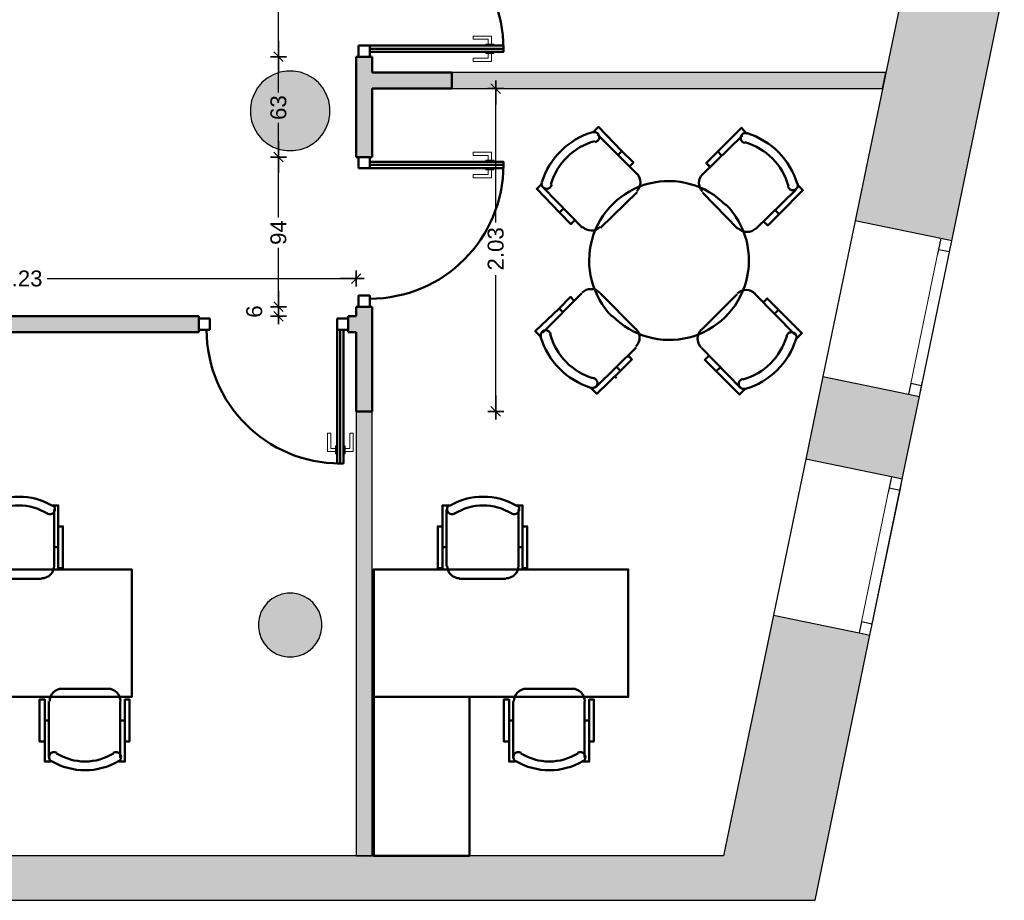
# Model space of a CAD drawing. Header units: metres. Extents: x -1 to 430, y -6 to 31.
# Tile 17 of 19: x 419.29 to 425.48, y 12.84 to 18.37. Entities that reach past the tile are written whole.
import ezdxf

# ---------------------------------------------------------------- set-up
doc = ezdxf.new("R2010")
doc.units = ezdxf.units.M
doc.header["$PDMODE"] = 65
for name, pattern in [('CONTINUA', [0]), ('PUNKT', [6.35, 0, -6.35]), ('VERDECKT', [9.525, 6.35, -3.175])]:
    doc.linetypes.add(name, pattern=pattern)
for name, color, linetype, lineweight in [('3D P1 MURS EXISTENTS', 7, 'CONTINUA', 25), ('3D P1 MURS NOUS', 7, 'CONTINUA', 25), ('3D P1 PILAR', 7, 'CONTINUA', 25), ('P1 MAMPARES', 7, 'CONTINUA', 25), ('P1 MOBLES', 7, 'CONTINUA', 25)]:
    doc.layers.add(name, color=color, linetype=linetype, lineweight=lineweight)
doc.styles.add('ARIAL', font='arial.ttf')
doc.dimstyles.new('DIMSTYLE_5', dxfattribs={"dimtxt": 0.1, "dimasz": 0.1, "dimexe": 0, "dimexo": 1e-06, "dimgap": 0.05, "dimtad": 0, "dimdec": 0, "dimlfac": 100, "dimrnd": 1, "dimzin": 4, "dimdsep": 46, "dimtxsty": 'ARIAL', "dimblk1": 'ALL_ML_STRICH', "dimblk2": 'ALL_ML_STRICH', "dimsah": 1, "dimcen": 0, "dimse1": 1, "dimse2": 1, "dimclrd": 2, "dimclre": 2, "dimclrt": 2, "dimadec": 0, "dimazin": 0, "dimtfac": 1, "dimtdec": 0, "dimtix": 1, "dimtmove": 2, "dimatfit": 3, "dimfxl": 0, "dimtzin": 0, "dimlwd": 0, "dimlwe": 35, "dimarcsym": 0})
doc.dimstyles.new('DIMSTYLE_6', dxfattribs={"dimtxt": 0.1, "dimasz": 0.1, "dimexe": 0, "dimexo": 1e-06, "dimgap": 0.05, "dimtad": 0, "dimrnd": 0.01, "dimzin": 4, "dimdsep": 46, "dimtxsty": 'ARIAL', "dimblk1": 'ALL_ML_STRICH', "dimblk2": 'ALL_ML_STRICH', "dimsah": 1, "dimcen": 0, "dimse1": 1, "dimse2": 1, "dimclrd": 2, "dimclre": 2, "dimclrt": 2, "dimadec": 0, "dimazin": 0, "dimtfac": 1, "dimtdec": 0, "dimtix": 1, "dimtmove": 2, "dimatfit": 3, "dimfxl": 0, "dimtzin": 0, "dimlwd": 0, "dimlwe": 35, "dimarcsym": 0})
doc.dimstyles.new('DIMSTYLE_7', dxfattribs={"dimtxt": 0.1, "dimasz": 0.1, "dimexe": 0, "dimexo": 1e-06, "dimgap": 0.05, "dimtad": 2, "dimdec": 0, "dimlfac": 100, "dimrnd": 1, "dimzin": 4, "dimdsep": 46, "dimtxsty": 'ARIAL', "dimblk1": 'ALL_ML_STRICH', "dimblk2": 'ALL_ML_STRICH', "dimsah": 1, "dimcen": 0, "dimse1": 1, "dimse2": 1, "dimclrd": 2, "dimclre": 2, "dimclrt": 2, "dimadec": 0, "dimazin": 0, "dimtfac": 1, "dimtdec": 0, "dimtix": 1, "dimtmove": 2, "dimatfit": 3, "dimfxl": 0, "dimtvp": 1.2, "dimtzin": 0, "dimlwd": 0, "dimlwe": 35, "dimarcsym": 0})

# ---------------------------------------------------------------- blocks, each defined once
blk = doc.blocks.new('_CLOSEDFILLED')
at = {"color": 0, "linetype": 'ByBlock', "lineweight": -2}
blk.add_solid([(-1, 0), (0, 0), (-1, 0)], dxfattribs=at)
blk = doc.blocks.new('OBJETO_COMPLEJO_1')
at = {"layer": 'P1 MOBLES', "color": 202, "linetype": 'CONTINUA', "lineweight": 50, "transparency": 33554687}
for p, q in [((419.056, 14.9397), (419.056, 15.2953)), ((419.509, 15.2953), (419.509, 14.9397)), ((419.0306, 15.0583), (419.056, 15.0583)), ((419.5344, 15.0583), (419.509, 15.0583)), ((419.4286, 14.8593), (419.1365, 14.8593)), ((419.5556, 14.1693), (419.8434, 14.1693)), ((419.4751, 13.7375), (419.4751, 14.0889)), ((419.9238, 14.0889), (419.9238, 13.7375)), ((419.4497, 13.9703), (419.4751, 13.9703)), ((419.9535, 13.9703), (419.9238, 13.9703))]:
    blk.add_line(p, q, dxfattribs=at)
for points in [[(419.0306, 15.1895), (419.001, 15.1895), (419.001, 14.927), (419.0306, 14.927), (419.0306, 15.3207), (419.073, 15.3207)], [(419.0743, 15.3238), (419.0694, 15.3197), (419.0655, 15.3149), (419.0627, 15.3095), (419.0609, 15.3037), (419.0603, 15.2977), (419.0608, 15.2916), (419.0625, 15.2857), (419.0655, 15.28), (419.0695, 15.2751), (419.0743, 15.2711), (419.0796, 15.2682), (419.0854, 15.2664), (419.0914, 15.2657), (419.0975, 15.2661), (419.1035, 15.2678), (419.1092, 15.2707)], [(419.4643, 15.2707), (419.47, 15.2678), (419.476, 15.2661), (419.4821, 15.2657), (419.4881, 15.2664), (419.4939, 15.2682), (419.4992, 15.2711), (419.504, 15.2751), (419.508, 15.28), (419.511, 15.2857), (419.5127, 15.2916), (419.5132, 15.2977), (419.5126, 15.3037), (419.5108, 15.3095), (419.508, 15.3149), (419.5041, 15.3197), (419.4992, 15.3238)], [(419.5344, 15.1895), (419.564, 15.1895), (419.564, 14.927), (419.5344, 14.927), (419.5344, 15.3207), (419.4963, 15.3207)], [(419.0603, 14.9418), (419.0619, 14.9261), (419.0664, 14.9114), (419.0736, 14.8981), (419.0832, 14.8865), (419.0948, 14.8769), (419.1081, 14.8697), (419.1228, 14.8651), (419.1386, 14.8635)], [(419.4307, 14.8635), (419.4465, 14.8651), (419.4612, 14.8697), (419.4745, 14.8769), (419.4861, 14.8865), (419.4956, 14.8981), (419.5028, 14.9114), (419.5074, 14.9261), (419.509, 14.9418)], [(419.5589, 14.1697), (419.5432, 14.1681), (419.5285, 14.1635), (419.5152, 14.1563), (419.5036, 14.1467), (419.494, 14.1351), (419.4868, 14.1218), (419.4822, 14.1071), (419.4806, 14.0913)], [(419.9251, 14.0913), (419.9235, 14.1071), (419.919, 14.1218), (419.9117, 14.1351), (419.9022, 14.1467), (419.8906, 14.1563), (419.8773, 14.1635), (419.8626, 14.1681), (419.8468, 14.1697)], [(419.4497, 13.8391), (419.4159, 13.8391), (419.4159, 14.1016), (419.4497, 14.1016), (419.4497, 13.7121), (419.4878, 13.7121)], [(419.9535, 13.8391), (419.9831, 13.8391), (419.9831, 14.1016), (419.9535, 14.1016), (419.9535, 13.7121), (419.9111, 13.7121)], [(419.5253, 13.7667), (419.5196, 13.7696), (419.5136, 13.7713), (419.5075, 13.7717), (419.5015, 13.771), (419.4957, 13.7692), (419.4904, 13.7663), (419.4856, 13.7623), (419.4816, 13.7574), (419.4786, 13.7517), (419.4769, 13.7458), (419.4764, 13.7397), (419.477, 13.7337), (419.4788, 13.7279), (419.4816, 13.7225), (419.4855, 13.7177), (419.4905, 13.7136)], [(419.9153, 13.7136), (419.9202, 13.7177), (419.9241, 13.7225), (419.927, 13.7279), (419.9287, 13.7337), (419.9294, 13.7397), (419.9288, 13.7458), (419.9271, 13.7517), (419.9242, 13.7574), (419.9201, 13.7623), (419.9154, 13.7663), (419.91, 13.7692), (419.9042, 13.771), (419.8982, 13.7717), (419.8921, 13.7713), (419.8862, 13.7696), (419.8805, 13.7667)]]:
    blk.add_lwpolyline(points, dxfattribs=at)
for points in [[(418.5989, 14.1185), (419.9967, 14.1185), (419.9967, 14.9186), (418.5989, 14.9186), (418.5989, 14.1185)], [(419.2, 13.1195), (418.5989, 13.1195), (418.5989, 14.1185), (419.2, 14.1185), (419.2, 13.1195)]]:
    blk.add_lwpolyline(points, close=True, dxfattribs=at)
for centre, radius, start, end in [((419.2868, 14.9591), 0.4167, 59.57412, 120.44483), ((419.2868, 14.9802), 0.3405, 58.25817, 121.76464), ((419.7028, 14.053), 0.3405, 238.25814, 301.76508), ((419.7028, 14.0741), 0.4167, 239.57365, 300.44552)]:
    blk.add_arc(centre, radius, start, end, dxfattribs=at)
blk = doc.blocks.new('OBJETO_COMPLEJO_2')
at = {"layer": 'P1 MOBLES', "color": 202, "linetype": 'CONTINUA', "lineweight": 50, "transparency": 33554687}
for p, q in [((421.9742, 14.9397), (421.9742, 15.2953)), ((422.4271, 15.2953), (422.4271, 14.9397)), ((421.9488, 15.0583), (421.9742, 15.0583)), ((422.4525, 15.0583), (422.4271, 15.0583)), ((422.3467, 14.8593), (422.0546, 14.8593)), ((422.4737, 14.1693), (422.7615, 14.1693)), ((422.3933, 13.7375), (422.3933, 14.0889)), ((422.842, 14.0889), (422.842, 13.7375)), ((422.3679, 13.9703), (422.3933, 13.9703)), ((422.8716, 13.9703), (422.842, 13.9703))]:
    blk.add_line(p, q, dxfattribs=at)
for points in [[(421.9488, 15.1895), (421.9191, 15.1895), (421.9191, 14.927), (421.9488, 14.927), (421.9488, 15.3207), (421.9911, 15.3207)], [(421.9925, 15.3238), (421.9875, 15.3197), (421.9836, 15.3149), (421.9808, 15.3095), (421.979, 15.3037), (421.9784, 15.2977), (421.9789, 15.2916), (421.9806, 15.2857), (421.9836, 15.28), (421.9876, 15.2751), (421.9924, 15.2711), (421.9978, 15.2682), (422.0035, 15.2664), (422.0095, 15.2657), (422.0156, 15.2661), (422.0216, 15.2678), (422.0273, 15.2707)], [(422.3825, 15.2707), (422.3882, 15.2678), (422.3941, 15.2661), (422.4002, 15.2657), (422.4062, 15.2664), (422.412, 15.2682), (422.4174, 15.2711), (422.4221, 15.2751), (422.4262, 15.28), (422.4291, 15.2857), (422.4308, 15.2916), (422.4314, 15.2977), (422.4307, 15.3037), (422.429, 15.3095), (422.4261, 15.3149), (422.4222, 15.3197), (422.4173, 15.3238)], [(422.4525, 15.1895), (422.4821, 15.1895), (422.4821, 14.927), (422.4525, 14.927), (422.4525, 15.3207), (422.4144, 15.3207)], [(421.9784, 14.9418), (421.98, 14.9261), (421.9846, 14.9114), (421.9918, 14.8981), (422.0013, 14.8865), (422.0129, 14.8769), (422.0262, 14.8697), (422.0409, 14.8651), (422.0567, 14.8635)], [(422.3488, 14.8635), (422.3646, 14.8651), (422.3793, 14.8697), (422.3926, 14.8769), (422.4042, 14.8865), (422.4137, 14.8981), (422.421, 14.9114), (422.4255, 14.9261), (422.4271, 14.9418)], [(422.4771, 14.1697), (422.4613, 14.1681), (422.4466, 14.1635), (422.4333, 14.1563), (422.4217, 14.1467), (422.4121, 14.1351), (422.4049, 14.1218), (422.4003, 14.1071), (422.3987, 14.0913)], [(422.8432, 14.0913), (422.8417, 14.1071), (422.8371, 14.1218), (422.8299, 14.1351), (422.8203, 14.1467), (422.8087, 14.1563), (422.7954, 14.1635), (422.7807, 14.1681), (422.7649, 14.1697)], [(422.3679, 13.8391), (422.334, 13.8391), (422.334, 14.1016), (422.3679, 14.1016), (422.3679, 13.7121), (422.406, 13.7121)], [(422.8716, 13.8391), (422.9012, 13.8391), (422.9012, 14.1016), (422.8716, 14.1016), (422.8716, 13.7121), (422.8293, 13.7121)], [(422.4434, 13.7667), (422.4377, 13.7696), (422.4317, 13.7713), (422.4257, 13.7717), (422.4196, 13.771), (422.4139, 13.7692), (422.4085, 13.7663), (422.4037, 13.7623), (422.3997, 13.7574), (422.3968, 13.7517), (422.395, 13.7458), (422.3945, 13.7397), (422.3951, 13.7337), (422.3969, 13.7279), (422.3998, 13.7225), (422.4037, 13.7177), (422.4086, 13.7136)], [(422.8334, 13.7136), (422.8383, 13.7177), (422.8422, 13.7225), (422.8451, 13.7279), (422.8468, 13.7337), (422.8475, 13.7397), (422.847, 13.7458), (422.8452, 13.7517), (422.8423, 13.7574), (422.8383, 13.7623), (422.8335, 13.7663), (422.8281, 13.7692), (422.8224, 13.771), (422.8163, 13.7717), (422.8103, 13.7713), (422.8043, 13.7696), (422.7986, 13.7667)]]:
    blk.add_lwpolyline(points, dxfattribs=at)
for points in [[(421.517, 14.1185), (423.1171, 14.1185), (423.1171, 14.9186), (421.517, 14.9186), (421.517, 14.1185)], [(422.1181, 13.1195), (421.517, 13.1195), (421.517, 14.1185), (422.1181, 14.1185), (422.1181, 13.1195)]]:
    blk.add_lwpolyline(points, close=True, dxfattribs=at)
for centre, radius, start, end in [((422.205, 14.9591), 0.4167, 59.57412, 120.44483), ((422.205, 14.9802), 0.3405, 58.25817, 121.76464), ((422.6209, 14.053), 0.3405, 238.25814, 301.76508), ((422.6209, 14.0741), 0.4167, 239.57365, 300.44552)]:
    blk.add_arc(centre, radius, start, end, dxfattribs=at)
blk = doc.blocks.new('ALL_ML_STRICH')
at = {"color": 0, "linetype": 'ByBlock', "lineweight": -2}
for p, q in [((-1, 0), (0.5, 0)), ((-0.3, -0.3), (0.3, 0.3)), ((0, -0.5), (0, 0.5))]:
    blk.add_line(p, q, dxfattribs=at)
blk = doc.blocks.new('*D48')
at = {"layer": 'DEFPOINTS', "color": 2, "linetype": 'CONTINUA', "lineweight": 35, "transparency": 33554687}
for p in [(421.407, 16.8215), (417.1781, 16.7461), (417.1781, 16.5095)]:
    blk.add_point(p, dxfattribs=at)
at = {"layer": 'P1 MAMPARES', "color": 2, "linetype": 'CONTINUA', "lineweight": -2, "transparency": 33554687}
for p, q in [((417.1781, 16.7461), (419.1348, 16.7461)), ((419.4648, 16.7461), (421.407, 16.7461))]:
    blk.add_line(p, q, dxfattribs=at)
at = {"layer": 'P1 MAMPARES', "color": 2, "linetype": 'CONTINUA', "lineweight": 35, "transparency": 33554687, "xscale": 0.1, "yscale": 0.1, "zscale": 0.1, "rotation": 180}
blk.add_blockref('ALL_ML_STRICH', (417.1781, 16.7461), dxfattribs=at)
at = {"layer": 'P1 MAMPARES', "color": 2, "linetype": 'CONTINUA', "lineweight": 35, "transparency": 33554687, "xscale": 0.1, "yscale": 0.1, "zscale": 0.1}
blk.add_blockref('ALL_ML_STRICH', (421.407, 16.7461), dxfattribs=at)
at = {"layer": 'P1 MAMPARES', "color": 2, "linetype": 'CONTINUA', "lineweight": 35, "transparency": 33554687, "insert": (419.2998, 16.7461), "char_height": 0.1, "width": 0.4, "attachment_point": 5, "style": 'ARIAL'}
blk.add_mtext('\\A1;{\\A1;{4.23\\H0.066000;\\S^ ;}}', dxfattribs=at)
blk = doc.blocks.new('*D50')
at = {"layer": 'DEFPOINTS', "color": 2, "linetype": 'CONTINUA', "lineweight": 35, "transparency": 33554687}
for p in [(421.507, 17.9395), (421.507, 15.9116), (422.2839, 15.9116)]:
    blk.add_point(p, dxfattribs=at)
at = {"layer": 'P1 MAMPARES', "color": 2, "linetype": 'CONTINUA', "lineweight": -2, "transparency": 33554687}
for p, q in [((422.2839, 17.0977), (422.2839, 17.9395)), ((422.2839, 15.9116), (422.2839, 16.7677))]:
    blk.add_line(p, q, dxfattribs=at)
at = {"layer": 'P1 MAMPARES', "color": 2, "linetype": 'CONTINUA', "lineweight": 35, "transparency": 33554687, "xscale": 0.1, "yscale": 0.1, "zscale": 0.1}
for p, rotation in [((422.2839, 17.9395), 90), ((422.2839, 15.9116), 270)]:
    blk.add_blockref('ALL_ML_STRICH', p, dxfattribs=dict(at, rotation=rotation))
at = {"layer": 'P1 MAMPARES', "color": 2, "linetype": 'CONTINUA', "lineweight": 35, "transparency": 33554687, "insert": (422.2839, 16.9327), "char_height": 0.1, "width": 0.4, "attachment_point": 5, "rotation": 90, "style": 'ARIAL'}
blk.add_mtext('\\A1;{\\A1;{2.03\\H0.066000;\\S^ ;}}', dxfattribs=at)
blk = doc.blocks.new('*D51')
at = {"layer": 'DEFPOINTS', "color": 2, "linetype": 'CONTINUA', "lineweight": 35, "transparency": 33554687}
for p in [(421.507, 18.6239), (421.507, 18.0395), (422.007, 18.0395)]:
    blk.add_point(p, dxfattribs=at)
at = {"layer": 'P1 MAMPARES', "color": 2, "linetype": 'CONTINUA', "lineweight": -2, "transparency": 33554687}
for p, q in [((421.507, 18.6239), (421.6576, 18.6239)), ((421.8476, 18.6239), (422.007, 18.6239))]:
    blk.add_line(p, q, dxfattribs=at)
at = {"layer": 'P1 MAMPARES', "color": 2, "linetype": 'CONTINUA', "lineweight": 35, "transparency": 33554687, "xscale": 0.1, "yscale": 0.1, "zscale": 0.1, "rotation": 180}
blk.add_blockref('ALL_ML_STRICH', (421.507, 18.6239), dxfattribs=at)
at = {"layer": 'P1 MAMPARES', "color": 2, "linetype": 'CONTINUA', "lineweight": 35, "transparency": 33554687, "xscale": 0.1, "yscale": 0.1, "zscale": 0.1}
blk.add_blockref('ALL_ML_STRICH', (422.007, 18.6239), dxfattribs=at)
at = {"layer": 'P1 MAMPARES', "color": 2, "linetype": 'CONTINUA', "lineweight": 35, "transparency": 33554687, "insert": (421.7526, 18.6239), "char_height": 0.1, "width": 0.2, "attachment_point": 5, "style": 'ARIAL'}
blk.add_mtext('\\A1;{50}', dxfattribs=at)
blk = doc.blocks.new('*D59')
at = {"layer": 'DEFPOINTS', "color": 2, "linetype": 'CONTINUA', "lineweight": 35, "transparency": 33554687}
for p in [(421.407, 16.5695), (420.9184, 16.5095), (421.407, 16.5095)]:
    blk.add_point(p, dxfattribs=at)
at = {"layer": 'P1 MAMPARES', "color": 2, "linetype": 'CONTINUA', "lineweight": -2, "transparency": 33554687}
blk.add_line((420.9184, 16.5095), (420.9184, 16.5695), dxfattribs=at)
at = {"layer": 'P1 MAMPARES', "color": 2, "linetype": 'CONTINUA', "lineweight": 35, "transparency": 33554687, "xscale": 0.1, "yscale": 0.1, "zscale": 0.1}
for p, rotation in [((420.9184, 16.5695), 90), ((420.9184, 16.5095), 270)]:
    blk.add_blockref('ALL_ML_STRICH', p, dxfattribs=dict(at, rotation=rotation))
at = {"layer": 'P1 MAMPARES', "color": 2, "linetype": 'CONTINUA', "lineweight": 35, "transparency": 33554687, "insert": (420.7667, 16.5388), "char_height": 0.1, "width": 0.1, "attachment_point": 5, "rotation": 90, "style": 'ARIAL'}
blk.add_mtext('\\A1;{6}', dxfattribs=at)
blk = doc.blocks.new('*D60')
at = {"layer": 'DEFPOINTS', "color": 2, "linetype": 'CONTINUA', "lineweight": 35, "transparency": 33554687}
for p in [(421.407, 17.5095), (420.9184, 16.5695), (421.407, 16.5695)]:
    blk.add_point(p, dxfattribs=at)
at = {"layer": 'P1 MAMPARES', "color": 2, "linetype": 'CONTINUA', "lineweight": -2, "transparency": 33554687}
for p, q in [((420.9184, 17.1301), (420.9184, 17.5095)), ((420.9184, 16.5695), (420.9184, 16.9401))]:
    blk.add_line(p, q, dxfattribs=at)
at = {"layer": 'P1 MAMPARES', "color": 2, "linetype": 'CONTINUA', "lineweight": 35, "transparency": 33554687, "xscale": 0.1, "yscale": 0.1, "zscale": 0.1}
for p, rotation in [((420.9184, 17.5095), 90), ((420.9184, 16.5695), 270)]:
    blk.add_blockref('ALL_ML_STRICH', p, dxfattribs=dict(at, rotation=rotation))
at = {"layer": 'P1 MAMPARES', "color": 2, "linetype": 'CONTINUA', "lineweight": 35, "transparency": 33554687, "insert": (420.9184, 17.0351), "char_height": 0.1, "width": 0.2, "attachment_point": 5, "rotation": 90, "style": 'ARIAL'}
blk.add_mtext('\\A1;{94}', dxfattribs=at)
blk = doc.blocks.new('*D61')
at = {"layer": 'DEFPOINTS', "color": 2, "linetype": 'CONTINUA', "lineweight": 35, "transparency": 33554687}
for p in [(421.407, 18.1395), (420.9184, 17.5095), (421.407, 17.5095)]:
    blk.add_point(p, dxfattribs=at)
at = {"layer": 'P1 MAMPARES', "color": 2, "linetype": 'CONTINUA', "lineweight": -2, "transparency": 33554687}
for p, q in [((420.9184, 17.9149), (420.9184, 18.1395)), ((420.9184, 17.5095), (420.9184, 17.7249))]:
    blk.add_line(p, q, dxfattribs=at)
at = {"layer": 'P1 MAMPARES', "color": 2, "linetype": 'CONTINUA', "lineweight": 35, "transparency": 33554687, "xscale": 0.1, "yscale": 0.1, "zscale": 0.1}
for p, rotation in [((420.9184, 18.1395), 90), ((420.9184, 17.5095), 270)]:
    blk.add_blockref('ALL_ML_STRICH', p, dxfattribs=dict(at, rotation=rotation))
at = {"layer": 'P1 MAMPARES', "color": 2, "linetype": 'CONTINUA', "lineweight": 35, "transparency": 33554687, "insert": (420.9184, 17.8199), "char_height": 0.1, "width": 0.2, "attachment_point": 5, "rotation": 90, "style": 'ARIAL'}
blk.add_mtext('\\A1;{63}', dxfattribs=at)
blk = doc.blocks.new('*D62')
at = {"layer": 'DEFPOINTS', "color": 2, "linetype": 'CONTINUA', "lineweight": 35, "transparency": 33554687}
for p in [(421.407, 19.0795), (420.9184, 18.1395), (421.407, 18.1395)]:
    blk.add_point(p, dxfattribs=at)
at = {"layer": 'P1 MAMPARES', "color": 2, "linetype": 'CONTINUA', "lineweight": -2, "transparency": 33554687}
for p, q in [((420.9184, 18.7001), (420.9184, 19.0795)), ((420.9184, 18.1395), (420.9184, 18.5101))]:
    blk.add_line(p, q, dxfattribs=at)
at = {"layer": 'P1 MAMPARES', "color": 2, "linetype": 'CONTINUA', "lineweight": 35, "transparency": 33554687, "xscale": 0.1, "yscale": 0.1, "zscale": 0.1}
for p, rotation in [((420.9184, 19.0795), 90), ((420.9184, 18.1395), 270)]:
    blk.add_blockref('ALL_ML_STRICH', p, dxfattribs=dict(at, rotation=rotation))
at = {"layer": 'P1 MAMPARES', "color": 2, "linetype": 'CONTINUA', "lineweight": 35, "transparency": 33554687, "insert": (420.9184, 18.6051), "char_height": 0.1, "width": 0.2, "attachment_point": 5, "rotation": 90, "style": 'ARIAL'}
blk.add_mtext('\\A1;{94}', dxfattribs=at)

msp = doc.modelspace()

# ---------------------------------------------------------------- hatches: boundary and pattern name
at = {"layer": '3D P1 MURS EXISTENTS', "linetype": 'CONTINUA', "lineweight": 18, "true_color": 0xa0a0a0, "transparency": 33554687}
for points in [[(425.4801, 18.5799), (424.873, 18.7058), (424.5422, 17.1097), (425.1493, 16.9839)], [(424.2317, 15.6115), (424.8388, 15.4857), (424.9464, 16.0047), (424.3393, 16.1305)], [(424.2907, 12.8406), (424.6359, 14.5065), (424.0288, 14.6323), (423.6575, 12.8406)], [(398.2417, 12.8406), (423.6575, 12.8406), (423.7155, 13.1206), (398.2972, 13.1206)]]:
    msp.add_hatch(color=253, dxfattribs=at).paths.add_polyline_path(points)
at = {"layer": '3D P1 MURS NOUS', "linetype": 'CONTINUA', "lineweight": 18, "true_color": 0x006e00, "transparency": 33554687}
for points in [[(422.007, 17.9395), (424.7142, 17.9395), (424.7349, 18.0395), (422.007, 18.0395)], [(421.407, 15.9116), (421.407, 13.1206), (421.507, 13.1206), (421.507, 15.9116)]]:
    msp.add_hatch(color=96, dxfattribs=at).paths.add_polyline_path(points)
at = {"layer": '3D P1 PILAR', "linetype": 'CONTINUA', "lineweight": 18, "transparency": 33554687}
for points in [[(421.0138, 18.0491), (420.9701, 18.0491), (420.9271, 18.0416), (420.8861, 18.0266), (420.8482, 18.0048), (420.8148, 17.9767), (420.7867, 17.9432), (420.7648, 17.9054), (420.7499, 17.8643), (420.7423, 17.8213), (420.7423, 17.7776), (420.7499, 17.7346), (420.7648, 17.6935), (420.7867, 17.6557), (420.8148, 17.6222), (420.8482, 17.5942), (420.8861, 17.5723), (420.9271, 17.5574), (420.9701, 17.5498), (421.0138, 17.5498), (421.0569, 17.5574), (421.0979, 17.5723), (421.1357, 17.5942), (421.1692, 17.6222), (421.1973, 17.6557), (421.2191, 17.6935), (421.2341, 17.7346), (421.2417, 17.7776), (421.2417, 17.8213), (421.2341, 17.8643), (421.2191, 17.9054), (421.1973, 17.9432), (421.1692, 17.9767), (421.1357, 18.0048), (421.0979, 18.0266), (421.0569, 18.0416)], [(421.0095, 14.7692), (420.9745, 14.7692), (420.9401, 14.7631), (420.9072, 14.7512), (420.877, 14.7337), (420.8502, 14.7112), (420.8277, 14.6845), (420.8103, 14.6542), (420.7983, 14.6214), (420.7922, 14.5869), (420.7922, 14.552), (420.7983, 14.5176), (420.8103, 14.4847), (420.8277, 14.4545), (420.8502, 14.4277), (420.877, 14.4052), (420.9072, 14.3877), (420.9401, 14.3758), (420.9745, 14.3697), (421.0095, 14.3697), (421.0439, 14.3758), (421.0767, 14.3877), (421.107, 14.4052), (421.1338, 14.4277), (421.1562, 14.4545), (421.1737, 14.4847), (421.1857, 14.5176), (421.1917, 14.552), (421.1917, 14.5869), (421.1857, 14.6214), (421.1737, 14.6542), (421.1562, 14.6845), (421.1338, 14.7112), (421.107, 14.7337), (421.0767, 14.7512), (421.0439, 14.7631)]]:
    msp.add_hatch(color=9, dxfattribs=at).paths.add_polyline_path(points)
at = {"layer": 'P1 MAMPARES', "linetype": 'VERDECKT', "lineweight": 25, "transparency": 33554687}
for points in [[(421.507, 17.9395), (422.007, 17.9395), (422.007, 18.0395), (421.507, 18.0395), (421.507, 18.1395), (421.407, 18.1395), (421.407, 17.5095), (421.507, 17.5095)], [(421.407, 15.9116), (421.507, 15.9116), (421.507, 16.5695), (421.407, 16.5695), (421.407, 16.5095), (421.357, 16.5095), (421.357, 16.4095), (421.407, 16.4095)], [(418.4973, 15.9095), (418.5973, 15.9095), (418.5973, 16.4095), (420.417, 16.4095), (420.417, 16.5095), (417.1781, 16.5095), (417.1781, 16.4095), (418.4973, 16.4095)]]:
    msp.add_hatch(color=180, dxfattribs=at).paths.add_polyline_path(points)

# ---------------------------------------------------------------- linework, layer by layer
at = {"layer": '3D P1 MURS EXISTENTS', "color": 7, "linetype": 'CONTINUA', "lineweight": 25, "transparency": 33554687}
for p, q in [((424.873, 18.7058), (424.5422, 17.1097)), ((425.1493, 16.9839), (425.4801, 18.5799)), ((424.5422, 17.1097), (424.3393, 16.1305)), ((425.0808, 16.9981), (424.5422, 17.1097)), ((424.9464, 16.0047), (425.1493, 16.9839)), ((425.1493, 16.9839), (425.0808, 16.9981)), ((424.3393, 16.1305), (424.2317, 15.6115)), ((424.3393, 16.1305), (424.8778, 16.0189)), ((424.8388, 15.4857), (424.9464, 16.0047)), ((424.8778, 16.0189), (424.9464, 16.0047)), ((424.2317, 15.6115), (424.0288, 14.6323)), ((424.7703, 15.4999), (424.2317, 15.6115)), ((424.6359, 14.5065), (424.8388, 15.4857)), ((424.8388, 15.4857), (424.7703, 15.4999)), ((424.0288, 14.6323), (423.7155, 13.1206)), ((424.0288, 14.6323), (424.5674, 14.5207)), ((424.2907, 12.8406), (424.6359, 14.5065)), ((424.5674, 14.5207), (424.6359, 14.5065)), ((423.7155, 13.1206), (398.2972, 13.1206)), ((398.2417, 12.8406), (423.6575, 12.8406)), ((423.6575, 12.8406), (424.2907, 12.8406))]:
    msp.add_line(p, q, dxfattribs=at)
at = {"layer": '3D P1 MURS EXISTENTS', "color": 7, "linetype": 'PUNKT', "lineweight": 25, "transparency": 33554687}
for p, q in [((425.0808, 16.9981), (424.8778, 16.0189)), ((424.9464, 16.0047), (425.1493, 16.9839)), ((425.1493, 16.9839), (425.0808, 16.9981)), ((424.8778, 16.0189), (424.9464, 16.0047)), ((424.7703, 15.4999), (424.5674, 14.5207)), ((424.6359, 14.5065), (424.8388, 15.4857)), ((424.8388, 15.4857), (424.7703, 15.4999)), ((424.5674, 14.5207), (424.6359, 14.5065))]:
    msp.add_line(p, q, dxfattribs=at)
at = {"layer": '3D P1 MURS EXISTENTS', "color": 7, "linetype": 'CONTINUA', "lineweight": 25, "transparency": 33554687}
for points in [[(425.1351, 16.9153), (425.1493, 16.9839), (425.0808, 16.9981), (425.0666, 16.9295), (425.1351, 16.9153)], [(424.9464, 16.0047), (424.9606, 16.0732), (424.892, 16.0874), (424.8778, 16.0189), (424.9464, 16.0047)], [(424.8246, 15.4172), (424.8388, 15.4857), (424.7703, 15.4999), (424.7561, 15.4314), (424.8246, 15.4172)], [(424.6359, 14.5065), (424.6501, 14.575), (424.5816, 14.5893), (424.5674, 14.5207), (424.6359, 14.5065)]]:
    msp.add_lwpolyline(points, close=True, dxfattribs=at)
at = {"layer": '3D P1 MURS EXISTENTS', "color": 40, "linetype": 'CONTINUA', "lineweight": 18, "transparency": 33554687}
for points in [[(424.9606, 16.0732), (425.1351, 16.9153), (425.0666, 16.9295), (424.892, 16.0874), (424.9606, 16.0732)], [(424.6501, 14.575), (424.8246, 15.4172), (424.7561, 15.4314), (424.5816, 14.5893), (424.6501, 14.575)]]:
    msp.add_lwpolyline(points, close=True, dxfattribs=at)
at = {"layer": '3D P1 MURS NOUS', "color": 4, "linetype": 'CONTINUA', "lineweight": 50, "transparency": 33554687}
for p, q in [((421.407, 18.1395), (421.507, 18.1395)), ((421.407, 18.1395), (421.407, 17.5095)), ((421.492, 18.1895), (422.332, 18.1895)), ((421.507, 18.0395), (421.507, 18.1395)), ((422.007, 18.0395), (421.507, 18.0395)), ((422.007, 17.9395), (422.007, 18.0395)), ((421.507, 17.9395), (422.007, 17.9395)), ((421.507, 17.5095), (421.507, 17.9395)), ((421.507, 17.5095), (421.407, 17.5095)), ((421.492, 17.4595), (422.332, 17.4595)), ((421.407, 16.5695), (421.507, 16.5695)), ((421.407, 16.5695), (421.407, 16.5095)), ((421.507, 15.9116), (421.507, 16.5695)), ((420.417, 16.5095), (417.1781, 16.5095)), ((420.417, 16.5095), (420.417, 16.4095)), ((421.357, 16.4095), (421.357, 16.5095)), ((421.407, 16.5095), (421.357, 16.5095)), ((418.5973, 16.4095), (420.417, 16.4095)), ((421.307, 16.4245), (421.307, 15.5845)), ((421.357, 16.4095), (421.407, 16.4095)), ((421.407, 16.4095), (421.407, 15.9116)), ((421.407, 15.9116), (421.507, 15.9116))]:
    msp.add_line(p, q, dxfattribs=at)
at = {"layer": '3D P1 MURS NOUS', "color": 7, "linetype": 'CONTINUA', "lineweight": 25, "transparency": 33554687}
for p, q in [((424.7349, 18.0395), (422.007, 18.0395)), ((422.007, 18.0395), (422.007, 17.9395)), ((424.7142, 17.9395), (424.7349, 18.0395)), ((422.007, 17.9395), (424.7142, 17.9395)), ((421.407, 15.9116), (421.407, 13.1206)), ((421.507, 15.9116), (421.407, 15.9116)), ((421.507, 13.1206), (421.507, 15.9116)), ((421.407, 13.1206), (421.507, 13.1206))]:
    msp.add_line(p, q, dxfattribs=at)
at = {"layer": '3D P1 MURS NOUS', "color": 4, "linetype": 'CONTINUA', "lineweight": 50, "transparency": 33554687}
for points in [[(421.422, 18.2095), (421.422, 18.1395), (421.492, 18.1395), (421.492, 18.2095), (421.422, 18.2095)], [(421.422, 17.4395), (421.422, 17.5095), (421.492, 17.5095), (421.492, 17.4395), (421.422, 17.4395)], [(421.422, 16.5695), (421.422, 16.6395), (421.492, 16.6395), (421.492, 16.5695), (421.422, 16.5695)], [(420.417, 16.4945), (420.487, 16.4945), (420.487, 16.4245), (420.417, 16.4245), (420.417, 16.4945)], [(421.287, 16.4945), (421.357, 16.4945), (421.357, 16.4245), (421.287, 16.4245), (421.287, 16.4945)]]:
    msp.add_lwpolyline(points, close=True, dxfattribs=at)
for centre, start, end in [((421.492, 18.1895), 0, 90), ((421.492, 17.4595), 270, 0), ((421.307, 16.4245), 180, 270)]:
    msp.add_arc(centre, 0.84, start, end, dxfattribs=at)
at = {"layer": '3D P1 PILAR', "color": 7, "linetype": 'CONTINUA', "lineweight": 25, "transparency": 33554687}
for p, q in [((420.8861, 18.0266), (420.8482, 18.0048)), ((420.9271, 18.0416), (420.8861, 18.0266)), ((420.9701, 18.0491), (420.9271, 18.0416)), ((421.0138, 18.0491), (420.9701, 18.0491)), ((421.0569, 18.0416), (421.0138, 18.0491)), ((421.0979, 18.0266), (421.0569, 18.0416)), ((421.1357, 18.0048), (421.0979, 18.0266)), ((420.8148, 17.9767), (420.7867, 17.9432)), ((420.8482, 18.0048), (420.8148, 17.9767)), ((421.1692, 17.9767), (421.1357, 18.0048)), ((421.1973, 17.9432), (421.1692, 17.9767)), ((420.7648, 17.9054), (420.7499, 17.8643)), ((420.7867, 17.9432), (420.7648, 17.9054)), ((421.2191, 17.9054), (421.1973, 17.9432)), ((421.2341, 17.8643), (421.2191, 17.9054)), ((420.7499, 17.8643), (420.7423, 17.8213)), ((420.7423, 17.8213), (420.7423, 17.7776)), ((421.2417, 17.8213), (421.2341, 17.8643)), ((421.2417, 17.7776), (421.2417, 17.8213)), ((420.7423, 17.7776), (420.7499, 17.7346)), ((421.2341, 17.7346), (421.2417, 17.7776)), ((420.7499, 17.7346), (420.7648, 17.6935)), ((421.2191, 17.6935), (421.2341, 17.7346)), ((420.7648, 17.6935), (420.7867, 17.6557)), ((420.7867, 17.6557), (420.8148, 17.6222)), ((421.1692, 17.6222), (421.1973, 17.6557)), ((421.1973, 17.6557), (421.2191, 17.6935)), ((420.8148, 17.6222), (420.8482, 17.5942)), ((420.8482, 17.5942), (420.8861, 17.5723)), ((421.0979, 17.5723), (421.1357, 17.5942)), ((421.1357, 17.5942), (421.1692, 17.6222)), ((420.8861, 17.5723), (420.9271, 17.5574)), ((420.9271, 17.5574), (420.9701, 17.5498)), ((420.9701, 17.5498), (421.0138, 17.5498)), ((421.0138, 17.5498), (421.0569, 17.5574)), ((421.0569, 17.5574), (421.0979, 17.5723)), ((420.877, 14.7337), (420.8502, 14.7112)), ((420.9072, 14.7512), (420.877, 14.7337)), ((420.9401, 14.7631), (420.9072, 14.7512)), ((420.9745, 14.7692), (420.9401, 14.7631)), ((421.0095, 14.7692), (420.9745, 14.7692)), ((421.0439, 14.7631), (421.0095, 14.7692)), ((421.0767, 14.7512), (421.0439, 14.7631)), ((421.107, 14.7337), (421.0767, 14.7512)), ((421.1338, 14.7112), (421.107, 14.7337)), ((420.8277, 14.6845), (420.8103, 14.6542)), ((420.8502, 14.7112), (420.8277, 14.6845)), ((421.1562, 14.6845), (421.1338, 14.7112)), ((421.1737, 14.6542), (421.1562, 14.6845)), ((420.7983, 14.6214), (420.7922, 14.5869)), ((420.8103, 14.6542), (420.7983, 14.6214)), ((421.1857, 14.6214), (421.1737, 14.6542)), ((421.1917, 14.5869), (421.1857, 14.6214)), ((420.7922, 14.5869), (420.7922, 14.552)), ((420.7922, 14.552), (420.7983, 14.5176)), ((421.1857, 14.5176), (421.1917, 14.552)), ((421.1917, 14.552), (421.1917, 14.5869)), ((420.7983, 14.5176), (420.8103, 14.4847)), ((420.8103, 14.4847), (420.8277, 14.4545)), ((421.1562, 14.4545), (421.1737, 14.4847)), ((421.1737, 14.4847), (421.1857, 14.5176)), ((420.8277, 14.4545), (420.8502, 14.4277)), ((420.8502, 14.4277), (420.877, 14.4052)), ((421.107, 14.4052), (421.1338, 14.4277)), ((421.1338, 14.4277), (421.1562, 14.4545)), ((420.877, 14.4052), (420.9072, 14.3877)), ((420.9072, 14.3877), (420.9401, 14.3758)), ((420.9401, 14.3758), (420.9745, 14.3697)), ((420.9745, 14.3697), (421.0095, 14.3697)), ((421.0095, 14.3697), (421.0439, 14.3758)), ((421.0439, 14.3758), (421.0767, 14.3877)), ((421.0767, 14.3877), (421.107, 14.4052))]:
    msp.add_line(p, q, dxfattribs=at)
at = {"layer": 'P1 MAMPARES', "color": 40, "linetype": 'CONTINUA', "lineweight": 18, "transparency": 33554687}
for points in [[(422.257, 18.2195), (422.237, 18.2195), (422.237, 18.2495), (422.142, 18.2495), (422.142, 18.2695), (422.257, 18.2695), (422.257, 18.2195)], [(422.272, 18.2195), (422.222, 18.2195), (422.222, 18.2095), (422.272, 18.2095), (422.272, 18.2195)], [(422.257, 18.1595), (422.237, 18.1595), (422.237, 18.1295), (422.142, 18.1295), (422.142, 18.1095), (422.257, 18.1095), (422.257, 18.1595)], [(422.272, 18.1695), (422.222, 18.1695), (422.222, 18.1595), (422.272, 18.1595), (422.272, 18.1695)], [(422.257, 17.4895), (422.237, 17.4895), (422.237, 17.5195), (422.142, 17.5195), (422.142, 17.5395), (422.257, 17.5395), (422.257, 17.4895)], [(422.272, 17.4795), (422.222, 17.4795), (422.222, 17.4895), (422.272, 17.4895), (422.272, 17.4795)], [(422.257, 17.4295), (422.237, 17.4295), (422.237, 17.3995), (422.142, 17.3995), (422.142, 17.3795), (422.257, 17.3795), (422.257, 17.4295)], [(422.272, 17.4295), (422.222, 17.4295), (422.222, 17.4395), (422.272, 17.4395), (422.272, 17.4295)], [(421.277, 15.6595), (421.277, 15.6795), (421.247, 15.6795), (421.247, 15.7745), (421.227, 15.7745), (421.227, 15.6595), (421.277, 15.6595)], [(421.337, 15.6595), (421.337, 15.6795), (421.367, 15.6795), (421.367, 15.7745), (421.387, 15.7745), (421.387, 15.6595), (421.337, 15.6595)], [(421.277, 15.6445), (421.277, 15.6945), (421.287, 15.6945), (421.287, 15.6445), (421.277, 15.6445)], [(421.327, 15.6445), (421.327, 15.6945), (421.337, 15.6945), (421.337, 15.6445), (421.327, 15.6445)]]:
    msp.add_lwpolyline(points, close=True, dxfattribs=at)
at = {"layer": 'P1 MAMPARES', "color": 4, "linetype": 'CONTINUA', "lineweight": 50, "transparency": 33554687}
for points in [[(421.422, 18.2095), (421.422, 18.1395), (421.492, 18.1395), (421.492, 18.2095), (421.422, 18.2095)], [(422.332, 18.2095), (421.492, 18.2095), (421.492, 18.1895), (421.492, 18.1695), (422.332, 18.1695), (422.332, 18.1895), (422.332, 18.2095)], [(421.422, 17.4395), (421.422, 17.5095), (421.492, 17.5095), (421.492, 17.4395), (421.422, 17.4395)], [(422.332, 17.4395), (421.492, 17.4395), (421.492, 17.4595), (421.492, 17.4795), (422.332, 17.4795), (422.332, 17.4595), (422.332, 17.4395)], [(421.422, 16.5695), (421.422, 16.6395), (421.492, 16.6395), (421.492, 16.5695), (421.422, 16.5695)], [(420.417, 16.4945), (420.487, 16.4945), (420.487, 16.4245), (420.417, 16.4245), (420.417, 16.4945)], [(421.287, 16.4945), (421.357, 16.4945), (421.357, 16.4245), (421.287, 16.4245), (421.287, 16.4945)], [(421.287, 15.5845), (421.287, 16.4245), (421.307, 16.4245), (421.327, 16.4245), (421.327, 15.5845), (421.307, 15.5845), (421.287, 15.5845)]]:
    msp.add_lwpolyline(points, close=True, dxfattribs=at)
for centre, start, end in [((421.492, 18.1895), 0, 90), ((421.492, 17.4595), 270, 0), ((421.307, 16.4245), 180, 270)]:
    msp.add_arc(centre, 0.84, start, end, dxfattribs=at)
at = {"layer": 'P1 MOBLES', "color": 202, "linetype": 'CONTINUA', "lineweight": 50, "transparency": 33554687}
for p, q in [((422.9245, 17.6512), (423.1729, 17.4028)), ((423.583, 17.3998), (423.8345, 17.6452)), ((423.0771, 17.5464), (423.0532, 17.5225)), ((423.6788, 17.5435), (423.7027, 17.5195)), ((423.61, 17.4686), (423.6279, 17.4507)), ((422.8287, 17.0645), (422.5833, 17.316)), ((423.1729, 17.289), (422.9425, 17.0645)), ((423.8045, 17.0585), (423.583, 17.286)), ((424.1697, 17.304), (423.9183, 17.0585)), ((422.685, 17.1603), (422.712, 17.1873)), ((424.0649, 17.1513), (424.041, 17.1753)), ((422.7599, 17.0915), (422.7778, 17.1094)), ((422.5773, 16.406), (422.8257, 16.6544)), ((422.9395, 16.6544), (423.1669, 16.427)), ((423.577, 16.424), (423.8015, 16.6485)), ((423.9153, 16.6485), (424.1637, 16.394)), ((423.9871, 16.6185), (423.9692, 16.6006)), ((422.682, 16.5587), (422.706, 16.5347)), ((424.0619, 16.5497), (424.038, 16.5257)), ((423.1669, 16.3132), (422.9125, 16.0648)), ((423.8225, 16.0588), (423.577, 16.3102)), ((423.137, 16.2414), (423.1191, 16.2593)), ((423.0682, 16.1665), (423.0412, 16.1935)), ((423.6698, 16.1635), (423.6938, 16.1875)), ((423.0432, 16.1207), (423.0312, 16.1327)), ((423.0492, 16.1147), (423.0492, 16.1147))]:
    msp.add_line(p, q, dxfattribs=at)
for points in [[(422.8946, 17.6632), (422.9305, 17.6991), (423.0771, 17.5464), (423.149, 17.4746), (423.125, 17.4507)], [(422.8945, 17.6654), (422.8987, 17.6663), (422.9029, 17.6666), (422.9071, 17.6664), (422.9113, 17.6655), (422.9152, 17.6642), (422.919, 17.6623), (422.9225, 17.66), (422.9258, 17.6571), (422.9286, 17.6538), (422.9309, 17.6503), (422.9327, 17.6465), (422.9339, 17.6425), (422.9347, 17.6383), (422.9348, 17.6341), (422.9345, 17.6299), (422.9335, 17.6257), (422.932, 17.6217), (422.93, 17.6179), (422.9275, 17.6145), (422.9246, 17.6115), (422.9213, 17.6089), (422.9177, 17.6067), (422.9138, 17.605), (422.9097, 17.6038)], [(423.8614, 17.6542), (423.8285, 17.6931), (423.6788, 17.5435), (423.607, 17.4716), (423.6309, 17.4477)], [(423.848, 17.5979), (423.8439, 17.5991), (423.84, 17.6009), (423.8364, 17.6031), (423.8332, 17.6058), (423.8304, 17.6089), (423.8279, 17.6123), (423.826, 17.6161), (423.8245, 17.6201), (423.8236, 17.6243), (423.8233, 17.6286), (423.8235, 17.6328), (423.8243, 17.6369), (423.8256, 17.6409), (423.8275, 17.6447), (423.8298, 17.6482), (423.8327, 17.6514), (423.8359, 17.6542), (423.8395, 17.6566), (423.8433, 17.6584), (423.8473, 17.6597), (423.8514, 17.6604), (423.8556, 17.6606), (423.8598, 17.6603), (423.864, 17.6593)], [(423.1714, 17.4055), (423.1813, 17.3931), (423.1884, 17.3795), (423.1926, 17.3649), (423.1939, 17.35), (423.1924, 17.335), (423.188, 17.3205), (423.1808, 17.307), (423.1706, 17.2947)], [(423.5837, 17.2925), (423.5738, 17.3048), (423.5667, 17.3185), (423.5625, 17.3331), (423.5612, 17.348), (423.5627, 17.363), (423.5671, 17.3775), (423.5744, 17.391), (423.5845, 17.4032)], [(422.5773, 17.3459), (422.5413, 17.31), (422.685, 17.1603), (422.7569, 17.0885), (422.7808, 17.1124)], [(422.6347, 17.3345), (422.6335, 17.3304), (422.6318, 17.3265), (422.6295, 17.3229), (422.6268, 17.3197), (422.6238, 17.3169), (422.6203, 17.3144), (422.6166, 17.3125), (422.6125, 17.311), (422.6083, 17.3101), (422.6041, 17.3098), (422.5999, 17.31), (422.5957, 17.3108), (422.5918, 17.3121), (422.588, 17.314), (422.5844, 17.3163), (422.5812, 17.3192), (422.5784, 17.3224), (422.5761, 17.326), (422.5743, 17.3298), (422.573, 17.3338), (422.5722, 17.3379), (422.572, 17.3421), (422.5724, 17.3463), (422.5733, 17.3505)], [(424.1787, 17.3369), (424.2146, 17.301), (424.0649, 17.1513), (423.9931, 17.0795), (423.9692, 17.1034)], [(424.1819, 17.3412), (424.1828, 17.3369), (424.1831, 17.3327), (424.1829, 17.3285), (424.182, 17.3244), (424.1807, 17.3204), (424.1788, 17.3166), (424.1765, 17.3131), (424.1736, 17.3099), (424.1703, 17.3071), (424.1668, 17.3048), (424.163, 17.303), (424.159, 17.3017), (424.1548, 17.301), (424.1506, 17.3008), (424.1464, 17.3012), (424.1422, 17.3021), (424.1382, 17.3036), (424.1344, 17.3057), (424.131, 17.3081), (424.128, 17.311), (424.1254, 17.3143), (424.1232, 17.3179), (424.1215, 17.3218), (424.1203, 17.326)], [(422.9401, 17.0702), (422.9278, 17.0603), (422.9141, 17.0532), (422.8996, 17.049), (422.8846, 17.0477), (422.8697, 17.0492), (422.8552, 17.0536), (422.8416, 17.0609), (422.8294, 17.071)], [(423.919, 17.0613), (423.9066, 17.0513), (423.893, 17.0442), (423.8784, 17.04), (423.8635, 17.0387), (423.8485, 17.0402), (423.834, 17.0446), (423.8205, 17.0519), (423.8082, 17.062)], [(422.8271, 16.6579), (422.8395, 16.6678), (422.8532, 16.6749), (422.8677, 16.6791), (422.8827, 16.6804), (422.8976, 16.6789), (422.9121, 16.6745), (422.9257, 16.6673), (422.9379, 16.6571)], [(423.803, 16.6519), (423.8154, 16.6618), (423.829, 16.6689), (423.8436, 16.6731), (423.8585, 16.6745), (423.8735, 16.6729), (423.888, 16.6685), (423.9015, 16.6613), (423.9138, 16.6511)], [(422.5683, 16.3791), (422.5324, 16.415), (422.682, 16.5587), (422.7539, 16.6305), (422.7778, 16.6066)], [(424.1727, 16.3671), (424.2086, 16.403), (424.0619, 16.5497), (423.9901, 16.6215), (423.9662, 16.5976)], [(422.5672, 16.381), (422.5663, 16.3852), (422.566, 16.3894), (422.5663, 16.3936), (422.5671, 16.3977), (422.5684, 16.4017), (422.5703, 16.4055), (422.5727, 16.409), (422.5755, 16.4122), (422.5788, 16.415), (422.5824, 16.4174), (422.5862, 16.4192), (422.5902, 16.4204), (422.5943, 16.4212), (422.5985, 16.4213), (422.6027, 16.421), (422.6069, 16.42), (422.611, 16.4185), (422.6147, 16.4165), (422.6181, 16.414), (422.6212, 16.4111), (422.6238, 16.4078), (422.626, 16.4042), (422.6277, 16.4003), (422.6288, 16.3962)], [(423.1654, 16.4296), (423.1754, 16.4173), (423.1824, 16.4036), (423.1866, 16.3891), (423.188, 16.3741), (423.1864, 16.3592), (423.182, 16.3447), (423.1748, 16.3311), (423.1647, 16.3189)], [(423.5748, 16.3136), (423.5648, 16.326), (423.5577, 16.3397), (423.5535, 16.3542), (423.5522, 16.3692), (423.5537, 16.3841), (423.5581, 16.3986), (423.5654, 16.4122), (423.5755, 16.4244)], [(424.1114, 16.3846), (424.1126, 16.3887), (424.1144, 16.3926), (424.1166, 16.3962), (424.1193, 16.3994), (424.1224, 16.4023), (424.1258, 16.4047), (424.1296, 16.4067), (424.1336, 16.4081), (424.1378, 16.409), (424.1421, 16.4094), (424.1463, 16.4091), (424.1504, 16.4083), (424.1544, 16.407), (424.1582, 16.4052), (424.1617, 16.4028), (424.1649, 16.4), (424.1678, 16.3967), (424.1701, 16.3932), (424.1719, 16.3894), (424.1732, 16.3854), (424.1739, 16.3812), (424.1741, 16.377), (424.1738, 16.3728), (424.1728, 16.3686)], [(422.8826, 16.0588), (422.9185, 16.0229), (423.0682, 16.1665), (423.14, 16.2384), (423.1161, 16.2623)], [(423.8524, 16.0528), (423.8165, 16.0169), (423.6698, 16.1635), (423.598, 16.2354), (423.6219, 16.2593)], [(422.8981, 16.1212), (422.9022, 16.12), (422.9061, 16.1182), (422.9097, 16.116), (422.9129, 16.1133), (422.9158, 16.1103), (422.9182, 16.1068), (422.9202, 16.1031), (422.9216, 16.099), (422.9226, 16.0948), (422.9229, 16.0906), (422.9226, 16.0864), (422.9218, 16.0822), (422.9205, 16.0783), (422.9187, 16.0745), (422.9163, 16.0709), (422.9135, 16.0677), (422.9102, 16.0649), (422.9067, 16.0626), (422.9029, 16.0608), (422.8989, 16.0595), (422.8947, 16.0587), (422.8905, 16.0585), (422.8863, 16.0589), (422.8821, 16.0598)], [(423.8517, 16.0537), (423.8475, 16.0528), (423.8432, 16.0525), (423.839, 16.0528), (423.8349, 16.0536), (423.8309, 16.0549), (423.8271, 16.0568), (423.8236, 16.0592), (423.8204, 16.062), (423.8176, 16.0653), (423.8153, 16.0689), (423.8135, 16.0727), (423.8122, 16.0767), (423.8115, 16.0808), (423.8113, 16.085), (423.8117, 16.0892), (423.8126, 16.0934), (423.8142, 16.0975), (423.8162, 16.1012), (423.8187, 16.1046), (423.8216, 16.1076), (423.8248, 16.1103), (423.8284, 16.1125), (423.8323, 16.1142), (423.8365, 16.1153)]]:
    msp.add_lwpolyline(points, dxfattribs=at)
for centre, radius, start, end in [((423.0286, 17.2099), 0.476, 106.48468, 162.7296), ((423.7234, 17.204), 0.476, 16.48474, 72.72961), ((423.0106, 17.2279), 0.3956, 105.20547, 164.00582), ((423.7414, 17.222), 0.3956, 15.20559, 74.00576), ((423.3712, 16.8588), 0.5, 44.1829, 224.69352), ((423.375, 16.8603), 0.5, 224.1829, 44.69352), ((423.0227, 16.5151), 0.476, 196.48473, 252.72967), ((423.0077, 16.5001), 0.3956, 195.20551, 254.0059), ((423.7325, 16.4942), 0.3956, 285.20568, 344.00599), ((423.7175, 16.5092), 0.476, 286.48498, 342.72986)]:
    msp.add_arc(centre, radius, start, end, dxfattribs=at)

# ---------------------------------------------------------------- block references
at = {"layer": '3D P1 PILAR', "color": 7, "linetype": 'CONTINUA', "lineweight": 25, "transparency": 33554687, "xscale": 0.0002666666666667, "yscale": 0.0002666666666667, "zscale": 0.0002666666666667}
for p in [(420.992, 17.7995), (420.992, 14.5695)]:
    msp.add_blockref('_CLOSEDFILLED', p, dxfattribs=at)
at = {"layer": 'P1 MOBLES', "color": 202, "linetype": 'CONTINUA', "lineweight": 50, "transparency": 33554687}
for name in ['OBJETO_COMPLEJO_1', 'OBJETO_COMPLEJO_2']:
    msp.add_blockref(name, (0, 0), dxfattribs=at)

# ---------------------------------------------------------------- dimensions: what is measured, and where the dimension line sits
at = {"layer": 'P1 MAMPARES', "color": 2, "linetype": 'CONTINUA', "lineweight": 35, "transparency": 33554687}
for base, p1, p2, dimstyle, picture, middle in [((420.9184, 19.0795), (421.407, 18.1395), (421.407, 19.0795), 'DIMSTYLE_5', '*D62', (420.9184, 18.6051)), ((420.9184, 18.1395), (421.407, 17.5095), (421.407, 18.1395), 'DIMSTYLE_5', '*D61', (420.9184, 17.8199)), ((422.2839, 17.9395), (421.507, 15.9116), (421.507, 17.9395), 'DIMSTYLE_6', '*D50', (422.2839, 16.9327)), ((420.9184, 17.5095), (421.407, 16.5695), (421.407, 17.5095), 'DIMSTYLE_5', '*D60', (420.9184, 17.0351)), ((420.9184, 16.5695), (421.407, 16.5095), (421.407, 16.5695), 'DIMSTYLE_7', '*D59', (420.7667, 16.5388))]:
    dim = msp.add_linear_dim(base=base, p1=p1, p2=p2, angle=90, dimstyle=dimstyle, override={"dimpost": '<>', "dimclrd": 2, "dimclre": 2, "dimclrt": 2, "dimlwd": 0, "dimlwe": 35}, dxfattribs=at)
    dim.commit()
    dim.dimension.update_dxf_attribs({"geometry": picture, "text_midpoint": middle, "dimtype": 160})
for base, p1, p2, dimstyle, picture, middle in [((422.007, 18.6239), (421.507, 18.0395), (422.007, 18.0395), 'DIMSTYLE_5', '*D51', (421.7526, 18.6239)), ((421.407, 16.7461), (417.1781, 16.5095), (421.407, 16.8215), 'DIMSTYLE_6', '*D48', (419.2998, 16.7461))]:
    dim = msp.add_linear_dim(base=base, p1=p1, p2=p2, dimstyle=dimstyle, override={"dimpost": '<>', "dimclrd": 2, "dimclre": 2, "dimclrt": 2, "dimlwd": 0, "dimlwe": 35}, dxfattribs=at)
    dim.commit()
    dim.dimension.update_dxf_attribs({"geometry": picture, "text_midpoint": middle, "dimtype": 160})

doc.saveas('drawing.dxf')
